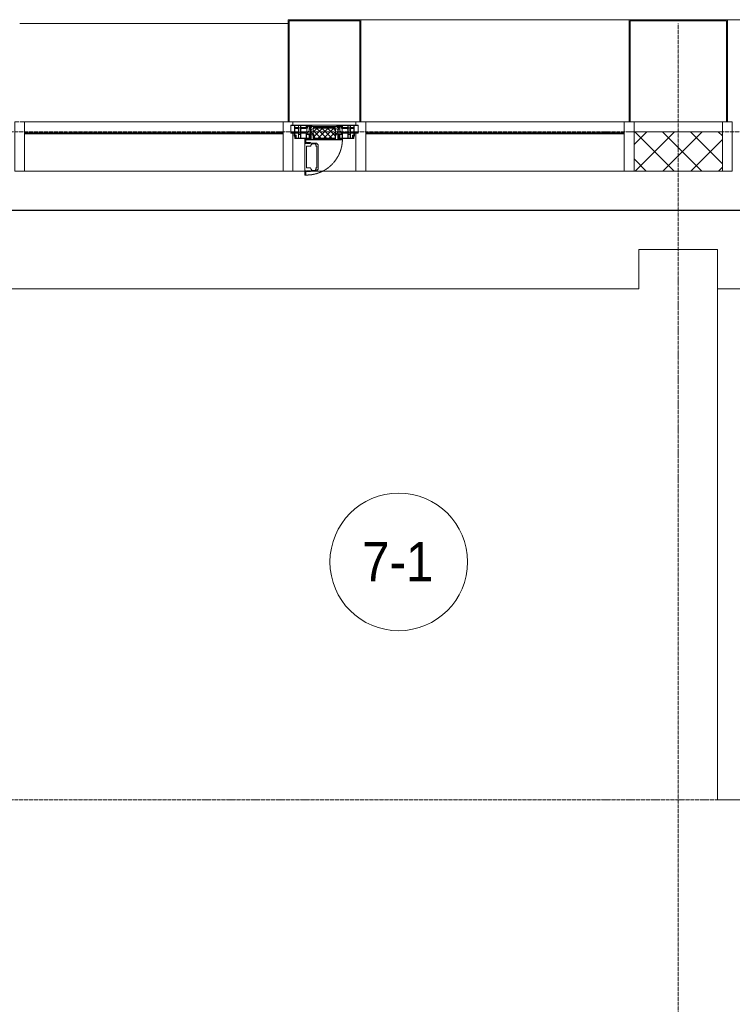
# Model space of a CAD drawing. Header units: millimetres. Extents: x 5617 to 103266, y 7718 to 198901.
# Tile 13 of 51: x 31984 to 35609, y 73160 to 78170. Entities that reach past the tile are written whole.
import ezdxf

# ---------------------------------------------------------------- set-up
doc = ezdxf.new("R2010")
doc.units = ezdxf.units.MM
for name, pattern in [('-D1-02х01', [3, 2, -1]), ('ADSK_Линия сетки', [25, 20, -2.5, 0, -2.5]), ('Линия сетки', [25, 20, -2.5, 0, -2.5])]:
    doc.linetypes.add(name, pattern=pattern)
for name, color, linetype, lineweight in [('Импосты витража', 7, 'Continuous', 18), ('Колонны', 7, 'Continuous', 18), ('Марки помещений', 7, 'Continuous', 20), ('Окна', 7, 'Continuous', 18), ('Оси', 7, 'Continuous', 9), ('Панели витража', 7, 'Continuous', 18), ('Перекрытия', 7, 'Continuous', 18), ('Стены', 7, 'Continuous', 18), ('Стены разрез', 7, 'Continuous', 40), ('Элементы узлов', 7, 'Continuous', 18)]:
    doc.layers.add(name, color=color, linetype=linetype, lineweight=lineweight)
doc.styles.add('Arial_3', font='arial.ttf', dxfattribs={"width": 0.9, "height": 200})

# ---------------------------------------------------------------- blocks, each defined once
blk = doc.blocks.new('135_SLK_K1_AR_rvt-1-МКСС_K1_L15__47_700_')
at = {"layer": 'Перекрытия', "color": 253, "true_color": 0xaaaaaa}
for p, q in [((21750, 77000), (21350, 77000)), ((21350, 77000), (21350, 76800)), ((21750, 76800), (21750, 77000)), ((21350, 76800), (18150, 76800)), ((23300, 76800), (21750, 76800))]:
    blk.add_line(p, q, dxfattribs=at)
at = {"layer": 'Стены', "color": 253, "true_color": 0xaaaaaa}
for p, q in [((14950, 77200.4), (23300, 77200.4)), ((23300, 77200.4), (14950, 77200.4)), ((14950, 77199.6), (23300, 77199.6)), ((23300, 77199.6), (14950, 77199.6)), ((21749.6, 74199.6), (21749.6, 77000)), ((21750.4, 77000), (21749.6, 77000)), ((21750.4, 77000), (21750.4, 74200.4)), ((21750.4, 76800), (21750.4, 77000)), ((21749.6, 74199.6), (21750.4, 74199.6)), ((21750.4, 74200.4), (22100, 74200.4)), ((22700, 74199.6), (21750.4, 74199.6))]:
    blk.add_line(p, q, dxfattribs=at)
blk = doc.blocks.new('System Panel - A_PAN_Glass-7465079-МКСС_K1_L15__47_700_')
at = {"layer": 'Панели витража', "color": 253, "lineweight": 5, "true_color": 0xaaaaaa}
for p, q in [((657.5, 55), (-657.5, 55)), ((-657.5, 55), (-657.5, 0)), ((657.5, 0), (657.5, 55)), ((-657.5, 0), (657.5, 0))]:
    blk.add_line(p, q, dxfattribs=at)
blk = doc.blocks.new('A_PAN_Створка - 383мм-V62-МКСС_K1_L15__47_700_')
at = {"layer": 'Панели витража', "lineweight": 5}
h = blk.add_hatch(dxfattribs=at)
h.set_pattern_fill('FP_25', color=256, style=0, pattern_type=2)
h.set_pattern_definition([(225, (19750, 77650), (14.1421356, -14.1421356), []), (315, (19750, 77650), (14.1421356, 14.1421356), [])])
h.paths.add_polyline_path([(-53.6, 82.7), (-54.6, 81.8), (-54.6, 63.4), (-57.2, 60.8), (-57.2, 36.4), (-54.9, 34.1), (-54.5, 31.8), (54.5, 31.8), (54.9, 34.1), (57.2, 36.4), (57.2, 60.8), (54.6, 63.4), (53.6, 82.7), (3, 82.7)])
at = {"layer": 'Окна', "lineweight": 5}
for p, q in [((70.1, 252.9), (70.1, 249)), ((95.1, 252.9), (70.1, 252.9)), ((74.1, 248.4), (74.1, 252.9)), ((89.1, 252.9), (89.1, 248.4)), ((93.1, 248.4), (93.1, 252.9)), ((95.1, 270.5), (95.1, 252.9)), ((99.6, 270.5), (95.1, 270.5)), ((97.9, 262.4), (95.1, 262.4)), ((97.9, 262.4), (97.9, 248.4)), ((99.6, 270.5), (99.6, 87.5)), ((39.7, 249), (31.1, 240.4)), ((31.1, 117.6), (31.1, 240.4)), ((41.4, 234.2), (39.1, 233.8)), ((39.1, 179), (39.1, 233.8)), ((70.1, 249), (39.7, 249)), ((41.4, 234.2), (43.5, 236.3)), ((45, 244.7), (42.3, 239.8)), ((42.3, 239.8), (43.5, 236.3)), ((45.9, 246.8), (45, 244.7)), ((63.3, 246.8), (45.9, 246.8)), ((64.1, 245), (63.3, 246.8)), ((64.1, 245), (66.7, 241)), ((66.7, 241), (68.6, 239.7)), ((68.6, 239.7), (68.6, 236.4)), ((68.6, 236.4), (71.1, 233.9)), ((71.1, 233.9), (89.5, 233.9)), ((89.1, 248.4), (74.1, 248.4)), ((89.5, 233.9), (90.6, 232.8)), ((90.6, 125.2), (90.6, 232.8)), ((97.9, 248.4), (93.1, 248.4)), ((39.1, 179), (39.1, 124.2)), ((39.7, 109), (31.1, 117.6)), ((41.4, 123.8), (39.1, 124.2)), ((70.1, 109), (39.7, 109)), ((41.4, 123.8), (43.5, 121.7)), ((42.3, 118.2), (43.5, 121.7)), ((45, 113.3), (42.3, 118.2)), ((45.9, 111.2), (45, 113.3)), ((63.3, 111.2), (45.9, 111.2)), ((64.1, 113), (63.3, 111.2)), ((64.1, 113), (66.7, 117)), ((66.7, 117), (68.6, 118.3)), ((68.6, 121.6), (71.1, 124.1)), ((68.6, 118.3), (68.6, 121.6)), ((70.1, 105.1), (70.1, 109)), ((95.1, 105.1), (70.1, 105.1)), ((71.1, 124.1), (89.5, 124.1)), ((74.1, 109.6), (74.1, 105.1)), ((89.1, 109.6), (74.1, 109.6)), ((89.1, 105.1), (89.1, 109.6)), ((89.5, 124.1), (90.6, 125.2)), ((93.1, 109.6), (93.1, 105.1)), ((97.9, 109.6), (93.1, 109.6)), ((95.1, 87.5), (95.1, 105.1)), ((97.9, 95.6), (97.9, 109.6)), ((-171, 57), (-156, 57)), ((-171, 17), (-171, 57)), ((-153, 73.5), (-150, 73.5)), ((-153, 60), (-153, 73.5)), ((-150, 84), (-78, 84)), ((-150, 73.5), (-150, 84)), ((-91.5, 92), (91.5, 92)), ((-91.5, 87.5), (-91.5, 92)), ((-73.9, 87.5), (-91.5, 87.5)), ((-78, 84), (-73.9, 84)), ((-78, 84), (-78, 23.5)), ((-73.9, 62.5), (-73.9, 87.5)), ((-70, 62.5), (-73.9, 62.5)), ((-70, 32.1), (-70, 62.5)), ((70, 62.5), (70, 32.1)), ((73.9, 62.5), (70, 62.5)), ((73.9, 87.5), (73.9, 62.5)), ((91.5, 87.5), (73.9, 87.5)), ((73.9, 84), (78, 84)), ((78, 84), (150, 84)), ((78, 23.5), (78, 84)), ((91.5, 92), (91.5, 87.5)), ((97.9, 95.6), (95.1, 95.6)), ((99.6, 87.5), (95.1, 87.5)), ((150, 84), (150, 73.5)), ((150, 73.5), (153, 73.5)), ((153, 73.5), (153, 60)), ((156, 57), (171, 57)), ((171, 57), (171, 17)), ((-67.9, 17), (-171, 17)), ((-78, 23.5), (-67.9, 23.5)), ((-61.4, 23.5), (-70, 32.1)), ((-67.9, 23.5), (-64.6, 26.8)), ((-67.9, 17), (-67.9, 23.5)), ((-61.4, 23.5), (-67.9, 17)), ((67.9, 17), (-67.9, 17)), ((-67.9, 17), (67.9, 17)), ((-64.6, 26.8), (-61.4, 23.5)), ((61.4, 23.5), (-61.4, 23.5)), ((70, 32.1), (61.4, 23.5)), ((61.4, 23.5), (64.6, 26.8)), ((67.9, 17), (61.4, 23.5)), ((64.6, 26.8), (67.9, 23.5)), ((67.9, 23.5), (67.9, 17)), ((67.9, 23.5), (78, 23.5)), ((171, 17), (67.9, 17))]:
    blk.add_line(p, q, dxfattribs=at)
at = {"layer": 'Окна', "color": 253, "lineweight": 5, "true_color": 0xaaaaaa}
for p, q in [((-171, 55.5), (-152, 55.5)), ((-152, 20), (-152, 73.5)), ((-150.5, 69.5), (-150.5, 73.5)), ((-145, 69.5), (-150.5, 69.5)), ((-150.5, 33.6), (-150.5, 68)), ((-150.5, 68), (-143.5, 68)), ((-150.5, 56.6), (-132.4, 56.6)), ((-136.4, 52.4), (-150.5, 52.4)), ((-148.5, 82.5), (-132.4, 82.5)), ((-148.5, 81), (-148.5, 82.5)), ((-143.5, 81), (-148.5, 81)), ((-145, 69.5), (-145, 79.5)), ((-143.5, 68), (-143.5, 81)), ((-137.2, 54.8), (-135.8, 50.8)), ((-132.5, 54.8), (-137.2, 54.8)), ((-132.1, 49), (-135.8, 50.8)), ((-132.5, 53.8), (-133.4, 52)), ((-133.4, 52), (-130.1, 50.4)), ((-132.5, 53.8), (-132.5, 54.8)), ((-132.4, 56.6), (-132.4, 82.5)), ((-131, 82.5), (-120.8, 82.5)), ((-131, 82.5), (-131, 64.6)), ((-131, 64.6), (-120.8, 64.6)), ((-131, 56.5), (-131, 62.6)), ((-120.8, 62.6), (-131, 62.6)), ((-131, 56.5), (-120.8, 56.5)), ((-131, 55.1), (-131, 52.7)), ((-120.8, 55.1), (-131, 55.1)), ((-129.4, 51.1), (-131, 52.7)), ((-130.1, 50.4), (-129.4, 51.1)), ((-130.1, 35.3), (-130.1, 50.4)), ((-122.4, 51.1), (-120.8, 52.7)), ((-121.7, 50.4), (-122.4, 51.1)), ((-118.4, 52), (-121.7, 50.4)), ((-121.7, 35.3), (-121.7, 50.4)), ((-120.8, 82.5), (-120.8, 64.6)), ((-120.8, 56.5), (-120.8, 62.6)), ((-120.8, 55.1), (-120.8, 52.7)), ((-119.7, 49), (-115.9, 50.8)), ((-119.3, 82.5), (-92.5, 82.5)), ((-119.3, 56.6), (-119.3, 82.5)), ((-92.5, 56.6), (-119.3, 56.6)), ((-119.3, 54.8), (-114.6, 54.8)), ((-119.3, 53.8), (-119.3, 54.8)), ((-119.3, 53.8), (-118.4, 52)), ((-114.6, 54.8), (-115.9, 50.8)), ((-94.1, 52.5), (-115.3, 52.5)), ((-89.9, 50.9), (-94.1, 52.5)), ((-92.5, 56.6), (-92.5, 82.5)), ((-90.8, 82.5), (-79.5, 82.5)), ((-90.8, 64.6), (-90.8, 82.5)), ((-80.1, 64.6), (-90.8, 64.6)), ((-90.8, 62.7), (-90.8, 56.6)), ((-80.4, 62.7), (-90.8, 62.7)), ((-90.8, 56.6), (-85.9, 56.6)), ((-89.9, 52.2), (-88.6, 53.5)), ((-89.9, 52.2), (-89.9, 50.9)), ((-89.9, 35.1), (-89.9, 50.9)), ((-85.9, 53.5), (-88.6, 53.5)), ((-85.9, 56.6), (-85.9, 53.5)), ((-85.9, 53.5), (-78, 45.6)), ((-85, 84), (-85, 87.5)), ((-85, 87.5), (-78, 87.5)), ((-78, 84), (-85, 84)), ((-80.4, 61.1), (-80.4, 62.7)), ((-78, 61.1), (-80.4, 61.1)), ((-80.1, 66.1), (-80.1, 64.6)), ((-78, 66.1), (-80.1, 66.1)), ((-79.5, 82.5), (-79.5, 80.6)), ((-79.5, 80.6), (-78, 80.6)), ((-78, 87.5), (-78, 84)), ((-78, 66.1), (-78, 61.1)), ((78, 87.5), (78, 84)), ((85, 87.5), (78, 87.5)), ((78, 84), (85, 84)), ((79.5, 80.6), (78, 80.6)), ((78, 66.1), (78, 61.1)), ((78, 66.1), (80.1, 66.1)), ((78, 61.1), (80.4, 61.1)), ((85.9, 53.5), (78, 45.6)), ((90.8, 82.5), (79.5, 82.5)), ((79.5, 82.5), (79.5, 80.6)), ((80.1, 66.1), (80.1, 64.6)), ((80.1, 64.6), (90.8, 64.6)), ((80.4, 62.7), (90.8, 62.7)), ((80.4, 61.1), (80.4, 62.7)), ((85, 84), (85, 87.5)), ((85.9, 56.6), (85.9, 53.5)), ((90.8, 56.6), (85.9, 56.6)), ((85.9, 53.5), (88.6, 53.5)), ((89.9, 52.2), (88.6, 53.5)), ((89.9, 50.9), (94.1, 52.5)), ((89.9, 52.2), (89.9, 50.9)), ((89.9, 35.1), (89.9, 50.9)), ((90.8, 64.6), (90.8, 82.5)), ((90.8, 62.7), (90.8, 56.6)), ((119.3, 82.5), (92.5, 82.5)), ((92.5, 56.6), (92.5, 82.5)), ((92.5, 56.6), (119.3, 56.6)), ((94.1, 52.5), (115.3, 52.5)), ((114.6, 54.8), (115.9, 50.8)), ((119.3, 54.8), (114.6, 54.8)), ((119.7, 49), (115.9, 50.8)), ((119.3, 53.8), (118.4, 52)), ((118.4, 52), (121.7, 50.4)), ((119.3, 56.6), (119.3, 82.5)), ((119.3, 53.8), (119.3, 54.8)), ((120.8, 82.5), (120.8, 64.6)), ((131, 82.5), (120.8, 82.5)), ((131, 64.6), (120.8, 64.6)), ((120.8, 56.5), (120.8, 62.6)), ((120.8, 62.6), (131, 62.6)), ((131, 56.5), (120.8, 56.5)), ((120.8, 55.1), (120.8, 52.7)), ((120.8, 55.1), (131, 55.1)), ((122.4, 51.1), (120.8, 52.7)), ((121.7, 50.4), (122.4, 51.1)), ((121.7, 35.3), (121.7, 50.4)), ((129.4, 51.1), (131, 52.7)), ((130.1, 50.4), (129.4, 51.1)), ((133.4, 52), (130.1, 50.4)), ((130.1, 35.3), (130.1, 50.4)), ((131, 82.5), (131, 64.6)), ((131, 56.5), (131, 62.6)), ((131, 55.1), (131, 52.7)), ((132.1, 49), (135.8, 50.8)), ((132.4, 56.6), (132.4, 82.5)), ((148.5, 82.5), (132.4, 82.5)), ((150.5, 56.6), (132.4, 56.6)), ((132.5, 54.8), (137.2, 54.8)), ((132.5, 53.8), (132.5, 54.8)), ((132.5, 53.8), (133.4, 52)), ((137.2, 54.8), (135.8, 50.8)), ((136.4, 52.4), (150.5, 52.4)), ((143.5, 81), (148.5, 81)), ((143.5, 68), (143.5, 81)), ((150.5, 68), (143.5, 68)), ((145, 69.5), (145, 79.5)), ((145, 69.5), (150.5, 69.5)), ((148.5, 81), (148.5, 82.5)), ((150.5, 69.5), (150.5, 73.5)), ((150.5, 33.6), (150.5, 68)), ((152, 20), (152, 73.5)), ((171, 55.5), (152, 55.5)), ((-171, 18.5), (-153.5, 18.5)), ((-153.5, 18.5), (-152, 20)), ((-136.3, 33.6), (-150.5, 33.6)), ((-150.5, 29.4), (-132.4, 29.4)), ((-150.5, 17), (-150.5, 29.4)), ((-132.4, 18.6), (-150.5, 18.6)), ((-137.2, 31), (-135.8, 35)), ((-132.5, 31), (-137.2, 31)), ((-132.1, 36.8), (-135.8, 35)), ((-133.4, 33.7), (-130.1, 35.3)), ((-132.5, 31.9), (-133.4, 33.7)), ((-132.5, 31.9), (-132.5, 31)), ((-132.4, 29.4), (-132.4, 18.6)), ((-132.1, 49), (-132.1, 36.8)), ((-129.4, 34.6), (-131, 33)), ((-131, 30.9), (-131, 33)), ((-120.8, 30.9), (-131, 30.9)), ((-131, 29.5), (-120.8, 29.5)), ((-131, 18.2), (-131, 29.5)), ((-120.8, 18.2), (-131, 18.2)), ((-130.1, 35.3), (-129.4, 34.6)), ((-121.7, 35.3), (-122.4, 34.6)), ((-122.4, 34.6), (-120.8, 33)), ((-118.4, 33.7), (-121.7, 35.3)), ((-120.8, 30.9), (-120.8, 33)), ((-120.8, 18.2), (-120.8, 29.5)), ((-119.7, 49), (-119.7, 36.8)), ((-119.7, 36.8), (-115.9, 35)), ((-119.3, 31.9), (-118.4, 33.7)), ((-119.3, 31.9), (-119.3, 31)), ((-119.3, 31), (-114.6, 31)), ((-92.5, 29.4), (-119.3, 29.4)), ((-119.3, 29.4), (-119.3, 18.6)), ((-119.3, 18.6), (-92.5, 18.6)), ((-114.6, 31), (-115.9, 35)), ((-94.1, 33.5), (-115.4, 33.5)), ((-89.9, 35.1), (-94.1, 33.5)), ((-92.5, 18.6), (-92.5, 29.4)), ((-90.8, 18.5), (-90.8, 29.4)), ((-90.8, 29.4), (-85.9, 29.4)), ((-87.3, 18.5), (-90.8, 18.5)), ((-89.9, 32.5), (-89.9, 35.1)), ((-85.9, 32.5), (-89.9, 32.5)), ((-87.3, 21.9), (-85.9, 21.9)), ((-87.3, 20.4), (-87.3, 21.9)), ((-87.3, 20.4), (-87.3, 18.5)), ((-84.8, 20.4), (-87.3, 20.4)), ((-85.9, 29.4), (-85.9, 32.5)), ((-85.9, 21.9), (-85.9, 29.4)), ((-85.9, 18.2), (-85.9, 20.4)), ((-75.9, 18.2), (-85.9, 18.2)), ((-83.4, 20.4), (-84.8, 20.4)), ((-70, 33.8), (-83.4, 20.4)), ((-78, 45.6), (-78, 36.8)), ((-78, 36.8), (-70, 36.8)), ((-75.9, 23.5), (-73, 23.5)), ((-75.9, 21.5), (-75.9, 23.5)), ((-75.9, 21.5), (-75.9, 18.2)), ((-74.9, 21.5), (-75.9, 21.5)), ((-74.9, 17.9), (-74.9, 21.5)), ((-68.9, 17.9), (-74.9, 17.9)), ((-67.2, 29.3), (-73, 23.5)), ((-70, 36.8), (-70, 33.8)), ((-68.9, 21.5), (-68.9, 17.9)), ((-67.9, 21.5), (-68.9, 21.5)), ((-67.9, 23.5), (-64.6, 26.8)), ((-67.9, 21.5), (-67.9, 23.5)), ((-64.6, 26.8), (-67.2, 29.3)), ((64.6, 26.8), (67.2, 29.3)), ((67.9, 23.5), (64.6, 26.8)), ((67.2, 29.3), (73, 23.5)), ((67.9, 21.5), (67.9, 23.5)), ((67.9, 21.5), (68.9, 21.5)), ((68.9, 21.5), (68.9, 17.9)), ((68.9, 17.9), (74.9, 17.9)), ((70, 36.8), (70, 33.8)), ((78, 36.8), (70, 36.8)), ((70, 33.8), (83.4, 20.4)), ((75.9, 23.5), (73, 23.5)), ((74.9, 21.5), (75.9, 21.5)), ((74.9, 17.9), (74.9, 21.5)), ((75.9, 21.5), (75.9, 23.5)), ((75.9, 21.5), (75.9, 18.2)), ((75.9, 18.2), (85.9, 18.2)), ((78, 45.6), (78, 36.8)), ((83.4, 20.4), (84.8, 20.4)), ((84.8, 20.4), (87.3, 20.4)), ((85.9, 32.5), (89.9, 32.5)), ((85.9, 29.4), (85.9, 32.5)), ((85.9, 21.9), (85.9, 29.4)), ((90.8, 29.4), (85.9, 29.4)), ((87.3, 21.9), (85.9, 21.9)), ((85.9, 18.2), (85.9, 20.4)), ((87.3, 20.4), (87.3, 21.9)), ((87.3, 20.4), (87.3, 18.5)), ((87.3, 18.5), (90.8, 18.5)), ((89.9, 35.1), (94.1, 33.5)), ((89.9, 32.5), (89.9, 35.1)), ((90.8, 18.5), (90.8, 29.4)), ((92.5, 18.6), (92.5, 29.4)), ((92.5, 29.4), (119.3, 29.4)), ((119.3, 18.6), (92.5, 18.6)), ((94.1, 33.5), (115.4, 33.5)), ((114.6, 31), (115.9, 35)), ((119.3, 31), (114.6, 31)), ((119.7, 36.8), (115.9, 35)), ((118.4, 33.7), (121.7, 35.3)), ((119.3, 31.9), (118.4, 33.7)), ((119.3, 31.9), (119.3, 31)), ((119.3, 29.4), (119.3, 18.6)), ((119.7, 49), (119.7, 36.8)), ((122.4, 34.6), (120.8, 33)), ((120.8, 30.9), (120.8, 33)), ((120.8, 30.9), (131, 30.9)), ((120.8, 18.2), (120.8, 29.5)), ((131, 29.5), (120.8, 29.5)), ((120.8, 18.2), (131, 18.2)), ((121.7, 35.3), (122.4, 34.6)), ((130.1, 35.3), (129.4, 34.6)), ((129.4, 34.6), (131, 33)), ((133.4, 33.7), (130.1, 35.3)), ((131, 30.9), (131, 33)), ((131, 18.2), (131, 29.5)), ((132.1, 49), (132.1, 36.8)), ((132.1, 36.8), (135.8, 35)), ((150.5, 29.4), (132.4, 29.4)), ((132.4, 29.4), (132.4, 18.6)), ((132.4, 18.6), (150.5, 18.6)), ((132.5, 31.9), (133.4, 33.7)), ((132.5, 31.9), (132.5, 31)), ((132.5, 31), (137.2, 31)), ((137.2, 31), (135.8, 35)), ((136.3, 33.6), (150.5, 33.6)), ((150.5, 17), (150.5, 29.4)), ((153.5, 18.5), (152, 20)), ((171, 18.5), (153.5, 18.5))]:
    blk.add_line(p, q, dxfattribs=at)
at = {"layer": 'Окна', "linetype": '-D1-02х01', "lineweight": 5}
blk.add_arc((91.4, 87.5), 183, 88.8555, 178.5909, dxfattribs=at)
at = {"layer": 'Окна', "lineweight": 5}
for centre, start, end in [((-156, 60), 270, 360), ((156, 60), 180, 270)]:
    blk.add_arc(centre, 3, start, end, dxfattribs=at)
at = {"layer": 'Элементы узлов', "color": 253, "lineweight": 5, "true_color": 0xaaaaaa}
for p, q in [((-91.5, 92), (-91.5, 87.5)), ((-91.5, 92), (91.5, 92)), ((-91.5, 87.5), (-73.9, 87.5)), ((-83.4, 90.3), (-69.4, 90.3)), ((-83.4, 90.3), (-83.4, 87.5)), ((-73.9, 87.5), (-73.9, 62.5)), ((-69.4, 85.5), (-73.9, 85.5)), ((-73.9, 81.5), (-69.4, 81.5)), ((-69.4, 66.5), (-73.9, 66.5)), ((-73.9, 62.5), (-70, 62.5)), ((-70, 62.5), (-70, 32.1)), ((-69.4, 90.3), (-69.4, 85.5)), ((-69.4, 81.5), (-69.4, 66.5)), ((-67.9, 89.3), (-66.9, 90.3)), ((-67.9, 62.5), (-67.9, 89.3)), ((-61.7, 62.5), (-67.9, 62.5)), ((-66, 56.5), (-67.8, 55.7)), ((-67.8, 55.7), (-67.8, 38.3)), ((-66.9, 90.3), (-57.4, 90.3)), ((-66, 56.5), (-62, 59.1)), ((-62, 59.1), (-60.7, 61)), ((-60.1, 67.7), (-61.7, 64.9)), ((-61.7, 64.9), (-61.7, 62.5)), ((-60.7, 61), (-57.4, 61)), ((-56.4, 67.7), (-60.1, 67.7)), ((-57.4, 90.3), (-56.4, 89.4)), ((-57.4, 61), (-54.9, 63.5)), ((-54.6, 63.4), (-57.2, 60.8)), ((-57.2, 60.8), (-57.2, 36.4)), ((-56.4, 89.4), (-56.4, 67.7)), ((-53.9, 90.3), (-54.9, 89.3)), ((-54.9, 89.3), (-54.9, 85.6)), ((-54.9, 85.6), (-53.9, 84.6)), ((-54.9, 81.9), (-53.8, 83)), ((-54.9, 63.5), (-54.9, 81.9)), ((-53.6, 82.7), (-54.6, 81.8)), ((-54.6, 81.8), (-54.6, 63.4)), ((53.9, 90.3), (-53.9, 90.3)), ((-53.9, 84.6), (53.9, 84.6)), ((53.8, 83), (-53.8, 83)), ((53.6, 82.7), (-53.6, 82.7)), ((54.6, 81.8), (53.6, 82.7)), ((54.9, 81.9), (53.8, 83)), ((53.9, 90.3), (54.9, 89.3)), ((54.9, 85.6), (53.9, 84.6)), ((54.6, 63.4), (54.6, 81.8)), ((57.2, 60.8), (54.6, 63.4)), ((54.9, 89.3), (54.9, 85.6)), ((54.9, 63.5), (54.9, 81.9)), ((57.4, 61), (54.9, 63.5)), ((57.4, 90.3), (56.4, 89.4)), ((56.4, 89.4), (56.4, 67.7)), ((56.4, 67.7), (60.1, 67.7)), ((57.2, 36.4), (57.2, 60.8)), ((66.9, 90.3), (57.4, 90.3)), ((60.7, 61), (57.4, 61)), ((60.1, 67.7), (61.7, 64.9)), ((62, 59.1), (60.7, 61)), ((61.7, 64.9), (61.7, 62.5)), ((61.7, 62.5), (67.9, 62.5)), ((66, 56.5), (62, 59.1)), ((66, 56.5), (67.8, 55.7)), ((67.9, 89.3), (66.9, 90.3)), ((67.8, 55.7), (67.8, 38.3)), ((67.9, 62.5), (67.9, 89.3)), ((69.4, 90.3), (69.4, 85.5)), ((83.4, 90.3), (69.4, 90.3)), ((69.4, 85.5), (73.9, 85.5)), ((69.4, 81.5), (69.4, 66.5)), ((73.9, 81.5), (69.4, 81.5)), ((69.4, 66.5), (73.9, 66.5)), ((70, 62.5), (70, 32.1)), ((73.9, 62.5), (70, 62.5)), ((91.5, 87.5), (73.9, 87.5)), ((73.9, 87.5), (73.9, 62.5)), ((83.4, 90.3), (83.4, 87.5)), ((91.5, 92), (91.5, 87.5)), ((-70, 32.1), (-61.4, 23.5)), ((-67.8, 38.3), (-65.7, 37.4)), ((-65.7, 37.4), (-60.8, 34.7)), ((61.4, 23.5), (-61.4, 23.5)), ((-60.8, 34.7), (-57.3, 35.9)), ((-55.2, 33.8), (-57.3, 35.9)), ((-57.2, 36.4), (-54.9, 34.1)), ((-55.2, 33.8), (-54.8, 31.5)), ((-54.9, 34.1), (-54.5, 31.8)), ((-53.9, 30.5), (-54.9, 29.5)), ((-54.9, 29.5), (-54.9, 25.8)), ((-54.9, 25.8), (-53.9, 24.8)), ((0, 31.5), (-54.8, 31.5)), ((-54.5, 31.8), (54.5, 31.8)), ((53.9, 30.5), (-53.9, 30.5)), ((-53.9, 24.8), (53.9, 24.8)), ((0, 31.5), (54.8, 31.5)), ((53.9, 30.5), (54.9, 29.5)), ((54.9, 25.8), (53.9, 24.8)), ((54.5, 31.8), (54.9, 34.1)), ((55.2, 33.8), (54.8, 31.5)), ((54.9, 34.1), (57.2, 36.4)), ((54.9, 29.5), (54.9, 25.8)), ((55.2, 33.8), (57.3, 35.9)), ((60.8, 34.7), (57.3, 35.9)), ((65.7, 37.4), (60.8, 34.7)), ((70, 32.1), (61.4, 23.5)), ((67.8, 38.3), (65.7, 37.4))]:
    blk.add_line(p, q, dxfattribs=at)
blk = doc.blocks.new('Rectangular Mullion - R_StandardFrame_50Wx250H-V68-МКСС_K1_L15__47_700_')
at = {"layer": 'Импосты витража', "color": 253, "lineweight": 5, "true_color": 0xaaaaaa}
for p, q in [((-25, -250), (-25, 0)), ((-25, 0), (0, 0)), ((5, 0), (25, 0)), ((25, 0), (25, -250)), ((25, -250), (-25, -250))]:
    blk.add_line(p, q, dxfattribs=at)
blk = doc.blocks.new('Rectangular Mullion - R_StandardFrame_50Wx250H-V69-МКСС_K1_L15__47_700_')
at = {"layer": 'Импосты витража', "color": 253, "lineweight": 5, "true_color": 0xaaaaaa}
for p, q in [((-25, -250), (-25, 0)), ((-25, 0), (0, 0)), ((5, 0), (25, 0)), ((25, 0), (25, -17)), ((25, -57), (25, -250)), ((25, -250), (-25, -250))]:
    blk.add_line(p, q, dxfattribs=at)
blk = doc.blocks.new('Rectangular Mullion - R_StandardFrame_50Wx250H-V70-МКСС_K1_L15__47_700_')
at = {"layer": 'Импосты витража', "color": 253, "lineweight": 5, "true_color": 0xaaaaaa}
for p, q in [((-25, -17), (-25, 0)), ((-25, 0), (-5, 0)), ((0, 0), (25, 0)), ((25, 0), (25, -250)), ((-25, -250), (-25, -57)), ((25, -250), (-25, -250))]:
    blk.add_line(p, q, dxfattribs=at)
blk = doc.blocks.new('Rectangular Mullion - R_StandardFrame_50Wx250H-7465077-МКСС_K1_L15__47_700_')
at = {"layer": 'Импосты витража', "color": 253, "lineweight": 5, "true_color": 0xaaaaaa}
for p, q in [((-25, -250), (-25, 0)), ((-25, 0), (-5, 0)), ((0, 0), (25, 0)), ((25, 0), (25, -250)), ((25, -250), (-25, -250))]:
    blk.add_line(p, q, dxfattribs=at)
blk = doc.blocks.new('Rectangular Mullion - R_StandardFrame_50Wx250H-5442148-МКСС_K1_L15__47_700_')
at = {"layer": 'Импосты витража', "color": 253, "lineweight": 5, "true_color": 0xaaaaaa}
blk.add_line((54175, 77650), (53725, 77650), dxfattribs=at)
blk = doc.blocks.new('Rectangular Mullion - R_InvisibleFrame_50Wx250H-5460437-МКСС_K1_L15__47_700_')
at = {"layer": 'Импосты витража', "color": 253, "lineweight": 5, "true_color": 0xaaaaaa}
for p, q in [((51940, 77590), (50625, 77590)), ((51940, 77400), (50625, 77400))]:
    blk.add_line(p, q, dxfattribs=at)
blk = doc.blocks.new('Rectangular Mullion - R_StandardFrame_50Wx250H-V71-МКСС_K1_L15__47_700_')
at = {"layer": 'Импосты витража', "color": 253, "lineweight": 5, "true_color": 0xaaaaaa}
for p, q in [((48710, 77650), (48390, 77650)), ((48450.4, 77400), (48390, 77400)), ((48710, 77400), (48479.9, 77400))]:
    blk.add_line(p, q, dxfattribs=at)
blk = doc.blocks.new('A_SLK_PAN_Type1 - Прямой тип панели Ф-1_1-7444507-МКСС_K1_L15__47_700_')
at = {"layer": 'Колонны', "lineweight": 5}
for p, q in [((-185, 520), (185, 520)), ((-185, 0), (-185, 520)), ((-180, 515), (-180, 0)), ((180, 515), (-180, 515)), ((180, 0), (180, 515)), ((185, 520), (185, 0)), ((-180, 0), (-185, 0)), ((185, 0), (180, 0))]:
    blk.add_line(p, q, dxfattribs=at)
blk = doc.blocks.new('A_SLK_PAN_Type1 - Прямой тип панели-6619454-МКСС_K1_L15__47_700_')
at = {"layer": 'Колонны', "lineweight": 5}
for p, q in [((-250, 520), (250, 520)), ((-250, 0), (-250, 520)), ((-245, 515), (-245, 0)), ((245, 515), (-245, 515)), ((245, 0), (245, 515)), ((250, 520), (250, 0)), ((-245, 0), (-250, 0)), ((250, 0), (245, 0))]:
    blk.add_line(p, q, dxfattribs=at)
blk = doc.blocks.new('A_OGR_PAN_Отлив - A_OGR_PAN_Отлив-5755850-МКСС_K1_L15__47_700_')
at = {"layer": 'Колонны', "color": 253, "lineweight": 5, "true_color": 0xaaaaaa}
blk.add_line((-682.5, -500), (682.5, -500), dxfattribs=at)
blk = doc.blocks.new('A_OGR_PAN_Отлив - A_OGR_PAN_Отлив-5755840-МКСС_K1_L15__47_700_')
at = {"layer": 'Колонны', "color": 253, "lineweight": 5, "true_color": 0xaaaaaa}
blk.add_line((-682.5, -520), (682.5, -520), dxfattribs=at)
blk = doc.blocks.new('A_OGR_PAN_Отлив - A_OGR_PAN_Отлив-V78-МКСС_K1_L15__47_700_')
at = {"layer": 'Колонны', "color": 253, "lineweight": 5, "true_color": 0xaaaaaa}
for q in [(-682.5, -510), (682.5, -520)]:
    blk.add_line((-682.5, -520), q, dxfattribs=at)
blk = doc.blocks.new('135_SLK_K1_AR_FCD_rvt-1-МКСС_K1_L15__47_700_')
at = {"layer": 'Стены разрез', "lineweight": 5, "true_color": 0xaaaaaa}
h = blk.add_hatch(dxfattribs=at)
h.set_pattern_fill('FP_4', color=253, style=0, pattern_type=2)
h.set_pattern_definition([(45, (0, 0), (-70.71068, 70.71068), []), (135, (0, 0), (-70.71068, -70.71068), [])])
h.paths.add_polyline_path([(21775, 77400), (21775, 77600), (21325, 77600), (21325, 77400)])
at = {"layer": 'Стены разрез', "color": 253, "lineweight": 9, "true_color": 0xaaaaaa}
for p, q in [((21775, 77600), (21325, 77600)), ((21325, 77600), (21325, 77400)), ((21775, 77400), (21775, 77600)), ((21325, 77400), (21775, 77400))]:
    blk.add_line(p, q, dxfattribs=at)
at = {"layer": 'Импосты витража', "color": 253, "lineweight": 5, "true_color": 0xaaaaaa, "extrusion": (0, 0, -1)}
for name, p in [('Rectangular Mullion - R_StandardFrame_50Wx250H-V68-МКСС_K1_L15__47_700_', (-18200, 77650)), ('Rectangular Mullion - R_StandardFrame_50Wx250H-V70-МКСС_K1_L15__47_700_', (-19565, 77650)), ('Rectangular Mullion - R_StandardFrame_50Wx250H-V69-МКСС_K1_L15__47_700_', (-19935, 77650)), ('Rectangular Mullion - R_StandardFrame_50Wx250H-7465077-МКСС_K1_L15__47_700_', (-21300, 77650)), ('Rectangular Mullion - R_StandardFrame_50Wx250H-V68-МКСС_K1_L15__47_700_', (-21800, 77650))]:
    blk.add_blockref(name, p, dxfattribs=at)
at = {"layer": 'Импосты витража', "color": 253, "lineweight": 5, "true_color": 0xaaaaaa}
for name, p in [('Rectangular Mullion - R_StandardFrame_50Wx250H-V71-МКСС_K1_L15__47_700_', (-28800, 0)), ('Rectangular Mullion - R_StandardFrame_50Wx250H-5442148-МКСС_K1_L15__47_700_', (-32400, 0)), ('Rectangular Mullion - R_InvisibleFrame_50Wx250H-5460437-МКСС_K1_L15__47_700_', (-32400, 0)), ('Rectangular Mullion - R_InvisibleFrame_50Wx250H-5460437-МКСС_K1_L15__47_700_', (-30665, 0))]:
    blk.add_blockref(name, p, dxfattribs=at)
at = {"layer": 'Колонны', "color": 253, "lineweight": 5, "true_color": 0xaaaaaa}
for name, p in [('A_SLK_PAN_Type1 - Прямой тип панели Ф-1_1-7444507-МКСС_K1_L15__47_700_', (19750, 77650)), ('A_SLK_PAN_Type1 - Прямой тип панели-6619454-МКСС_K1_L15__47_700_', (21550, 77650))]:
    blk.add_blockref(name, p, dxfattribs=at)
at = {"layer": 'Колонны', "color": 253, "lineweight": 5, "true_color": 0xaaaaaa, "rotation": 180}
for name, p in [('A_OGR_PAN_Отлив - A_OGR_PAN_Отлив-5755840-МКСС_K1_L15__47_700_', (20617.5, 77650)), ('A_OGR_PAN_Отлив - A_OGR_PAN_Отлив-V78-МКСС_K1_L15__47_700_', (22482.5, 77650)), ('A_OGR_PAN_Отлив - A_OGR_PAN_Отлив-5755850-МКСС_K1_L15__47_700_', (18882.5, 77650))]:
    blk.add_blockref(name, p, dxfattribs=at)
at = {"layer": 'Панели витража', "color": 253, "lineweight": 5, "true_color": 0xaaaaaa, "rotation": 180}
for name, p in [('System Panel - A_PAN_Glass-7465079-МКСС_K1_L15__47_700_', (18882.5, 77650)), ('A_PAN_Створка - 383мм-V62-МКСС_K1_L15__47_700_', (19750, 77650)), ('System Panel - A_PAN_Glass-7465079-МКСС_K1_L15__47_700_', (20617.5, 77650))]:
    blk.add_blockref(name, p, dxfattribs=at)
blk = doc.blocks.new('050_Марка_Помещение - Номер-620969-МКСС_K1_L15__47_700_')
at = {"layer": 'Марки помещений'}
blk.add_circle((0, 0), 3.5, dxfattribs=at)

msp = doc.modelspace()

# ---------------------------------------------------------------- linework, layer by layer
at = {"layer": 'Оси', "linetype": 'Линия сетки'}
msp.add_line((35334, 57340.2), (35334, 78150), dxfattribs=at)
at = {"layer": 'Оси', "linetype": 'ADSK_Линия сетки'}
for p, q in [((71384, 77600), (25496.4, 77600)), ((71384, 74200), (25496.4, 74200))]:
    msp.add_line(p, q, dxfattribs=at)

# ---------------------------------------------------------------- block references
at = {"lineweight": 5}
for name in ['135_SLK_K1_AR_FCD_rvt-1-МКСС_K1_L15__47_700_', '135_SLK_K1_AR_rvt-1-МКСС_K1_L15__47_700_']:
    msp.add_blockref(name, (13784, 0), dxfattribs=at)
at = {"layer": 'Марки помещений', "xscale": 99.99999999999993, "yscale": 99.99999999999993, "zscale": 99.99999999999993}
msp.add_blockref('050_Марка_Помещение - Номер-620969-МКСС_K1_L15__47_700_', (33912.2, 75411), dxfattribs=at)

# ---------------------------------------------------------------- texts
at = {"layer": 'Марки помещений', "lineweight": 9, "insert": (33725.7, 75512.8), "char_height": 200, "width": 447.342, "attachment_point": 1, "style": 'Arial_3'}
msp.add_mtext('7-1', dxfattribs=at)

doc.saveas('drawing.dxf')
